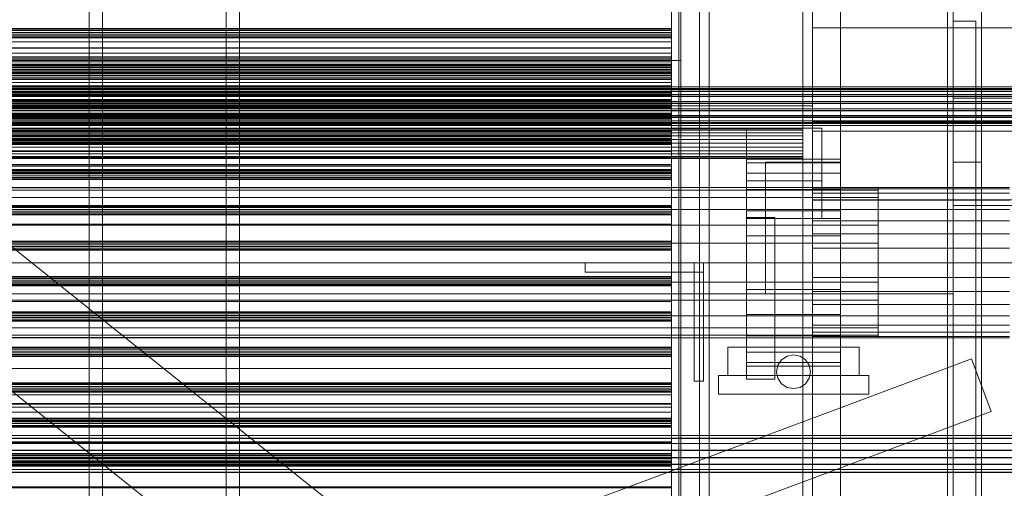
# Model space of a CAD drawing. Header units: millimetres. Extents: x -2233 to 65662, y -50530 to 6847.
# Tile 191 of 256: x 903 to 1427, y -34753 to -34504. Entities that reach past the tile are written whole.
import ezdxf

# ---------------------------------------------------------------- set-up
doc = ezdxf.new("R2010")
doc.units = ezdxf.units.MM
for name, color, linetype, lineweight in [('COTAS_O', 1, 'Continuous', 0), ('frontal_C01', 7, 'Continuous', 0), ('frontal_C03', 7, 'Continuous', 0), ('frontal_secador', 7, 'Continuous', 0), ('frontal_tolva', 7, 'Continuous', 0)]:
    doc.layers.add(name, color=color, linetype=linetype, lineweight=lineweight)
doc.dimstyles.new('R19_100', dxfattribs={"dimtxt": 250, "dimasz": 150, "dimexe": 150, "dimexo": 80, "dimgap": 100, "dimtad": 1, "dimtih": 1, "dimtoh": 1, "dimdsep": 46, "dimcen": 0.09, "dimadec": 0, "dimazin": 0, "dimtfac": 1, "dimtdec": 4, "dimtofl": 0, "dimtmove": 0, "dimatfit": 3, "dimfxl": 1, "dimtolj": 1, "dimtzin": 0, "dimarcsym": 0})

# ---------------------------------------------------------------- blocks, each defined once
blk = doc.blocks.new('DIM_R32_43')
at = {"layer": 'COTAS_O'}
for p, q in [((-650, -34200), (-500, -34155)), ((650, -34200), (500, -34155)), ((-650, -34900), (-650, -34200)), ((-650, -34200), (650, -34200)), ((-650, -34200), (-500, -34245)), ((650, -34200), (500, -34245)), ((650, -34900), (650, -34200))]:
    blk.add_line(p, q, dxfattribs=at)
blk.add_text('1300 O', height=250, dxfattribs=at).set_placement((0, -34100))

msp = doc.modelspace()

# ---------------------------------------------------------------- linework, layer by layer
at = {"layer": 'frontal_C01'}
for p, q in [((940, -35975), (940, -33818.588)), ((947, -35975), (947, -33818.588)), ((1013, -35975), (1013, -33818.588)), ((1020, -35975), (1020, -33818.588))]:
    msp.add_line(p, q, dxfattribs=at)
at = {"layer": 'frontal_C03'}
for p, q in [((1250, -35045.965), (1250, -32465.157)), ((1254, -32465.157), (1254, -35045.965)), ((1250, -32565.332), (1250, -35146.139)), ((1254, -35146.139), (1254, -32565.332)), ((1415, -35988), (1415, -33145.961)), ((1415, -35988), (1415, -33824.561)), ((1250, -34508.982), (-1250, -34508.982)), ((1250, -34509.368), (-1250, -34509.368)), ((1250, -34510.034), (-1250, -34510.034)), ((-1250, -34510.967), (1250, -34510.967)), ((1250, -34511.908), (-1250, -34511.908)), ((1250, -34512.841), (-1250, -34512.841)), ((1250, -34510.034), (1250, -34508.982)), ((1250, -34508.982), (1250, -34509.368)), ((1250, -34509.368), (1250, -34510.967)), ((1250, -34511.908), (1250, -34510.034)), ((1250, -34510.967), (1250, -34512.841)), ((1250, -34513.507), (1250, -34511.908)), ((1250, -34512.841), (1250, -34513.893)), ((1250, -34513.507), (-1250, -34513.507)), ((1250, -34513.893), (-1250, -34513.893)), ((1250, -34513.893), (1250, -34513.507)), ((1250, -34519.214), (-1250, -34519.214)), ((1250, -34519.299), (-1250, -34519.299)), ((1250, -34523.912), (1250, -34519.214)), ((1250, -34519.214), (1250, -34519.299)), ((1250, -34519.299), (1250, -34524.157)), ((1250, -34523.912), (-1250, -34523.912)), ((1250, -34524.157), (-1250, -34524.157)), ((1250, -34525.17), (-1250, -34525.17)), ((1250, -34525.237), (-1250, -34525.237)), ((1250, -34527.816), (-1250, -34527.816)), ((1250, -34528.202), (-1250, -34528.202)), ((1250, -34528.84), (-1250, -34528.84)), ((1250, -34528.868), (-1250, -34528.868)), ((1250, -34532.68), (1250, -34523.912)), ((1250, -34524.157), (1250, -34533.046)), ((1250, -34528.84), (1250, -34525.17)), ((1250, -34525.17), (1250, -34525.237)), ((1250, -34525.237), (1250, -34529.032)), ((1250, -34528.868), (1250, -34527.816)), ((1250, -34527.816), (1250, -34528.202)), ((1250, -34528.202), (1250, -34529.801)), ((1250, -34535.69), (1250, -34528.84)), ((1250, -34530.742), (1250, -34528.868)), ((1250, -34529.032), (-1250, -34529.032)), ((-1250, -34529.801), (1250, -34529.801)), ((1250, -34530.742), (-1250, -34530.742)), ((1250, -34531.675), (-1250, -34531.675)), ((1250, -34532.34), (-1250, -34532.34)), ((1250, -34532.68), (-1250, -34532.68)), ((1250, -34532.727), (-1250, -34532.727)), ((1250, -34533.046), (-1250, -34533.046)), ((1250, -34529.032), (1250, -34535.976)), ((1250, -34529.801), (1250, -34531.675)), ((1250, -34532.34), (1250, -34530.742)), ((1250, -34531.675), (1250, -34532.727)), ((1250, -34532.727), (1250, -34532.34)), ((1250, -34544.182), (1250, -34532.68)), ((1250, -34533.046), (1250, -34544.614)), ((1250, -34535.69), (-1250, -34535.69)), ((1250, -34535.976), (-1250, -34535.976)), ((1250, -34544.676), (1250, -34535.69)), ((1250, -34535.976), (1250, -34545.014)), ((1496, -34539.901), (-1496, -34539.901)), ((1496, -34539.928), (-1496, -34539.928)), ((1496, -34540.82), (-1496, -34540.82)), ((1496, -34540.847), (-1496, -34540.847)), ((1496, -34541.37), (-1496, -34541.37)), ((1496, -34541.446), (-1496, -34541.446)), ((1496, -34542.288), (-1496, -34542.288)), ((1496, -34542.365), (-1496, -34542.365)), ((1496, -34544.109), (-1496, -34544.109)), ((1496, -34544.224), (-1496, -34544.224)), ((1250, -34544.182), (-1250, -34544.182)), ((-1250, -34544.614), (1250, -34544.614)), ((1250, -34544.676), (-1250, -34544.676)), ((1250, -34556.668), (1250, -34544.182)), ((1250, -34544.614), (1250, -34557.099)), ((1250, -34554.431), (1250, -34544.676)), ((1496, -34545.028), (-1496, -34545.028)), ((1496, -34545.142), (-1496, -34545.142)), ((1496, -34547.704), (-1496, -34547.704)), ((-1496, -34547.839), (1496, -34547.839)), ((1496, -34548.623), (-1496, -34548.623)), ((-1496, -34548.757), (1496, -34548.757)), ((-1250, -34545.014), (1250, -34545.014)), ((1250, -34546.65), (-1250, -34546.65)), ((1250, -34547.036), (-1250, -34547.036)), ((1250, -34547.702), (-1250, -34547.702)), ((-1250, -34548.634), (1250, -34548.634)), ((1250, -34549.576), (-1250, -34549.576)), ((1250, -34545.014), (1250, -34554.768)), ((1250, -34547.702), (1250, -34546.65)), ((1250, -34546.65), (1250, -34547.036)), ((1250, -34547.036), (1250, -34548.634)), ((1250, -34549.576), (1250, -34547.702)), ((1250, -34548.634), (1250, -34550.508)), ((1250, -34551.174), (1250, -34549.576)), ((1496, -34551.606), (-1496, -34551.606)), ((1496, -34551.741), (-1496, -34551.741)), ((1496, -34552.524), (-1496, -34552.524)), ((1496, -34552.659), (-1496, -34552.659)), ((1496, -34555.221), (-1496, -34555.221)), ((1250, -34550.508), (-1250, -34550.508)), ((1250, -34551.174), (-1250, -34551.174)), ((1250, -34551.561), (-1250, -34551.561)), ((1250, -34554.431), (-1250, -34554.431)), ((1250, -34554.768), (-1250, -34554.768)), ((1250, -34550.508), (1250, -34551.561)), ((1250, -34551.561), (1250, -34551.174)), ((1250, -34563.468), (1250, -34554.431)), ((1250, -34554.768), (1250, -34563.754)), ((1496, -34555.335), (-1496, -34555.335)), ((1496, -34556.139), (-1496, -34556.139)), ((1496, -34556.254), (-1496, -34556.254)), ((1496, -34557.999), (-1496, -34557.999)), ((1496, -34558.075), (-1496, -34558.075)), ((1496, -34558.917), (-1496, -34558.917)), ((1496, -34558.994), (-1496, -34558.994)), ((1496, -34559.516), (-1496, -34559.516)), ((1496, -34559.543), (-1496, -34559.543)), ((1496, -34560.435), (-1496, -34560.435)), ((1496, -34560.462), (-1496, -34560.462)), ((1250, -34556.668), (-1250, -34556.668)), ((1250, -34557.099), (-1250, -34557.099)), ((1250, -34568.236), (1250, -34556.668)), ((1250, -34557.099), (1250, -34568.602)), ((1250, -34563.468), (-1250, -34563.468)), ((1250, -34563.754), (-1250, -34563.754)), ((1250, -34565.484), (-1250, -34565.484)), ((1250, -34570.413), (1250, -34563.468)), ((1250, -34563.754), (1250, -34570.604)), ((1250, -34566.536), (1250, -34565.484)), ((1250, -34565.484), (1250, -34565.87)), ((1250, -34565.87), (-1250, -34565.87)), ((1250, -34566.536), (-1250, -34566.536)), ((-1250, -34567.468), (1250, -34567.468)), ((1250, -34568.236), (-1250, -34568.236)), ((1250, -34568.41), (-1250, -34568.41)), ((1250, -34568.602), (-1250, -34568.602)), ((1250, -34569.342), (-1250, -34569.342)), ((1250, -34570.008), (-1250, -34570.008)), ((1250, -34570.394), (-1250, -34570.394)), ((1250, -34570.413), (-1250, -34570.413)), ((1250, -34570.604), (-1250, -34570.604)), ((1250, -34565.87), (1250, -34567.468)), ((1250, -34568.41), (1250, -34566.536)), ((1250, -34567.468), (1250, -34569.342)), ((1250, -34577.125), (1250, -34568.236)), ((1250, -34570.008), (1250, -34568.41)), ((1250, -34568.602), (1250, -34577.37)), ((1250, -34569.342), (1250, -34570.394)), ((1250, -34570.394), (1250, -34570.008)), ((1250, -34574.208), (1250, -34570.413)), ((1250, -34570.604), (1250, -34574.275)), ((1250, -34574.208), (-1250, -34574.208)), ((1250, -34574.275), (-1250, -34574.275)), ((1250, -34574.275), (1250, -34574.208)), ((1250, -34577.125), (-1250, -34577.125)), ((1250, -34577.37), (-1250, -34577.37)), ((1250, -34581.982), (1250, -34577.125)), ((1250, -34577.37), (1250, -34582.068)), ((1250, -34581.982), (-1250, -34581.982)), ((1250, -34582.068), (-1250, -34582.068)), ((1250, -34584.318), (-1250, -34584.318)), ((1250, -34584.704), (-1250, -34584.704)), ((1250, -34585.37), (-1250, -34585.37)), ((-1250, -34586.302), (1250, -34586.302)), ((1250, -34582.068), (1250, -34581.982)), ((1250, -34585.37), (1250, -34584.318)), ((1250, -34584.318), (1250, -34584.704)), ((1250, -34584.704), (1250, -34586.302)), ((1250, -34587.244), (1250, -34585.37)), ((1250, -34586.302), (1250, -34588.176)), ((1250, -34587.244), (-1250, -34587.244)), ((1250, -34588.176), (-1250, -34588.176)), ((1250, -34588.842), (-1250, -34588.842)), ((1250, -34589.228), (-1250, -34589.228)), ((1250, -34588.842), (1250, -34587.244)), ((1250, -34588.176), (1250, -34589.228)), ((1250, -34589.228), (1250, -34588.842)), ((1250, -34603.152), (-1250, -34603.152)), ((1250, -34603.538), (-1250, -34603.538)), ((1250, -34604.204), (-1250, -34604.204)), ((-1250, -34605.136), (1250, -34605.136)), ((1250, -34606.078), (-1250, -34606.078)), ((1250, -34607.01), (-1250, -34607.01)), ((1250, -34604.204), (1250, -34603.152)), ((1250, -34603.152), (1250, -34603.538)), ((1250, -34603.538), (1250, -34605.136)), ((1250, -34606.078), (1250, -34604.204)), ((1250, -34605.136), (1250, -34607.01)), ((1250, -34607.676), (1250, -34606.078)), ((1250, -34607.01), (1250, -34608.062)), ((1250, -34607.676), (-1250, -34607.676)), ((1250, -34608.062), (-1250, -34608.062)), ((1250, -34608.062), (1250, -34607.676)), ((1250, -34621.986), (-1250, -34621.986)), ((1250, -34622.372), (-1250, -34622.372)), ((1250, -34623.038), (-1250, -34623.038)), ((1250, -34623.038), (1250, -34621.986)), ((1250, -34621.986), (1250, -34622.372)), ((1250, -34622.372), (1250, -34623.97)), ((1250, -34624.912), (1250, -34623.038)), ((-1250, -34623.97), (1250, -34623.97)), ((1250, -34624.912), (-1250, -34624.912)), ((1250, -34625.844), (-1250, -34625.844)), ((1250, -34626.51), (-1250, -34626.51)), ((1250, -34626.896), (-1250, -34626.896)), ((1250, -34623.97), (1250, -34625.844)), ((1250, -34626.51), (1250, -34624.912)), ((1250, -34625.844), (1250, -34626.896)), ((1250, -34626.896), (1250, -34626.51)), ((1415, -34633.661), (1485, -34633.661)), ((1415, -35988), (1415, -34633.661)), ((1250, -34640.819), (-1250, -34640.819)), ((1250, -34641.206), (-1250, -34641.206)), ((1250, -34641.872), (-1250, -34641.872)), ((-1250, -34642.804), (1250, -34642.804)), ((1250, -34643.746), (-1250, -34643.746)), ((1250, -34641.872), (1250, -34640.819)), ((1250, -34640.819), (1250, -34641.206)), ((1250, -34641.206), (1250, -34642.804)), ((1250, -34643.746), (1250, -34641.872)), ((1250, -34642.804), (1250, -34644.678)), ((1250, -34645.344), (1250, -34643.746)), ((1250, -34644.678), (-1250, -34644.678)), ((1250, -34645.344), (-1250, -34645.344)), ((1250, -34645.73), (-1250, -34645.73)), ((1250, -34644.678), (1250, -34645.73)), ((1250, -34645.73), (1250, -34645.344)), ((1250, -34659.653), (-1250, -34659.653)), ((1250, -34660.04), (-1250, -34660.04)), ((1250, -34660.705), (1250, -34659.653)), ((1250, -34659.653), (1250, -34660.04)), ((1250, -34660.04), (1250, -34661.638)), ((1250, -34660.705), (-1250, -34660.705)), ((-1250, -34661.638), (1250, -34661.638)), ((1250, -34662.579), (-1250, -34662.579)), ((1250, -34663.512), (-1250, -34663.512)), ((1250, -34664.178), (-1250, -34664.178)), ((1250, -34664.564), (-1250, -34664.564)), ((1250, -34662.579), (1250, -34660.705)), ((1250, -34661.638), (1250, -34663.512)), ((1250, -34664.178), (1250, -34662.579)), ((1250, -34663.512), (1250, -34664.564)), ((1250, -34664.564), (1250, -34664.178)), ((1250, -34678.487), (-1250, -34678.487)), ((1250, -34678.873), (-1250, -34678.873)), ((1250, -34679.539), (-1250, -34679.539)), ((-1250, -34680.472), (1250, -34680.472)), ((1250, -34679.539), (1250, -34678.487)), ((1250, -34678.487), (1250, -34678.873)), ((1250, -34678.873), (1250, -34680.472)), ((1250, -34681.413), (1250, -34679.539)), ((1250, -34680.472), (1250, -34682.346)), ((-1420.241, -35740.004), (1409.759, -34684.606)), ((1250, -34681.413), (-1250, -34681.413)), ((1250, -34682.346), (-1250, -34682.346)), ((1250, -34683.012), (-1250, -34683.012)), ((1250, -34683.398), (-1250, -34683.398)), ((1250, -34683.012), (1250, -34681.413)), ((1250, -34682.346), (1250, -34683.398)), ((1250, -34683.398), (1250, -34683.012)), ((1420.241, -34712.715), (1409.759, -34684.606)), ((1250, -34697.321), (-1250, -34697.321)), ((1250, -34697.707), (-1250, -34697.707)), ((1250, -34698.373), (-1250, -34698.373)), ((-1250, -34699.306), (1250, -34699.306)), ((1250, -34700.247), (-1250, -34700.247)), ((1250, -34701.18), (-1250, -34701.18)), ((1250, -34701.845), (-1250, -34701.845)), ((1250, -34698.373), (1250, -34697.321)), ((1250, -34697.321), (1250, -34697.707)), ((1250, -34697.707), (1250, -34699.306)), ((1250, -34700.247), (1250, -34698.373)), ((1250, -34699.306), (1250, -34701.18)), ((1250, -34701.845), (1250, -34700.247)), ((1250, -34701.18), (1250, -34702.232)), ((1250, -34702.232), (1250, -34701.845)), ((1250, -34702.232), (-1250, -34702.232)), ((1250, -34703.786), (-1250, -34703.786)), ((1250, -34703.871), (-1250, -34703.871)), ((1250, -34708.484), (1250, -34703.786)), ((1250, -34703.786), (1250, -34703.871)), ((1250, -34703.871), (1250, -34708.729)), ((1250, -34708.484), (-1250, -34708.484)), ((1250, -34708.729), (-1250, -34708.729)), ((1250, -34717.252), (1250, -34708.484)), ((1250, -34708.729), (1250, -34717.618)), ((-1409.759, -35768.113), (1420.241, -34712.715)), ((1250, -34716.155), (-1250, -34716.155)), ((1250, -34716.541), (-1250, -34716.541)), ((1250, -34717.207), (-1250, -34717.207)), ((1250, -34717.252), (-1250, -34717.252)), ((1250, -34717.618), (-1250, -34717.618)), ((1250, -34717.207), (1250, -34716.155)), ((1250, -34716.155), (1250, -34716.541)), ((1250, -34716.541), (1250, -34718.139)), ((1250, -34719.081), (1250, -34717.207)), ((1250, -34728.754), (1250, -34717.252)), ((1250, -34717.618), (1250, -34729.186)), ((-1250, -34718.139), (1250, -34718.139)), ((1250, -34719.081), (-1250, -34719.081)), ((1250, -34720.013), (-1250, -34720.013)), ((1250, -34720.679), (-1250, -34720.679)), ((1250, -34721.065), (-1250, -34721.065)), ((1250, -34718.139), (1250, -34720.013)), ((1250, -34720.679), (1250, -34719.081)), ((1250, -34720.013), (1250, -34721.065)), ((1250, -34721.065), (1250, -34720.679)), ((1496, -34725.392), (-1496, -34725.392)), ((1496, -34725.419), (-1496, -34725.419)), ((1496, -34726.86), (-1496, -34726.86)), ((1496, -34726.937), (-1496, -34726.937)), ((1496, -34729.6), (-1496, -34729.6)), ((1496, -34729.715), (-1496, -34729.715)), ((1496, -34733.195), (-1496, -34733.195)), ((-1496, -34733.33), (1496, -34733.33)), ((1250, -34728.754), (-1250, -34728.754)), ((-1250, -34729.186), (1250, -34729.186)), ((1250, -34741.24), (1250, -34728.754)), ((1250, -34729.186), (1250, -34741.672)), ((1496, -34737.096), (-1496, -34737.096)), ((1496, -34737.231), (-1496, -34737.231)), ((1250, -34734.989), (-1250, -34734.989)), ((1250, -34735.375), (-1250, -34735.375)), ((1250, -34736.041), (-1250, -34736.041)), ((-1250, -34736.973), (1250, -34736.973)), ((1250, -34737.915), (-1250, -34737.915)), ((1250, -34736.041), (1250, -34734.989)), ((1250, -34734.989), (1250, -34735.375)), ((1250, -34735.375), (1250, -34736.973)), ((1250, -34737.915), (1250, -34736.041)), ((1250, -34736.973), (1250, -34738.847)), ((1250, -34739.513), (1250, -34737.915)), ((1496, -34740.711), (-1496, -34740.711)), ((1496, -34740.826), (-1496, -34740.826)), ((1496, -34743.489), (-1496, -34743.489)), ((1496, -34743.566), (-1496, -34743.566)), ((1250, -34738.847), (-1250, -34738.847)), ((1250, -34739.513), (-1250, -34739.513)), ((1250, -34739.899), (-1250, -34739.899)), ((1250, -34741.24), (-1250, -34741.24)), ((1250, -34741.672), (-1250, -34741.672)), ((1250, -34738.847), (1250, -34739.899)), ((1250, -34739.899), (1250, -34739.513)), ((1250, -34752.808), (1250, -34741.24)), ((1250, -34741.672), (1250, -34753.174)), ((1496, -34745.007), (-1496, -34745.007)), ((1496, -34745.034), (-1496, -34745.034)), ((1250, -34752.808), (-1250, -34752.808)), ((1250, -34753.174), (-1250, -34753.174)), ((1250, -34761.697), (1250, -34752.808)), ((1250, -34753.174), (1250, -34761.942))]:
    msp.add_line(p, q, dxfattribs=at)
at = {"layer": 'frontal_secador'}
for p, q in [((1340, -36000), (1340, -33000)), ((1400, -36000), (1400, -33000)), ((1265, -35980), (1265, -33075)), ((1270, -35980), (1270, -33075)), ((1320, -35980), (1320, -33075)), ((1325, -36000), (1325, -33075)), ((1325, -34600), (1325, -33075)), ((1325, -35980), (1325, -33075)), ((1397, -35940), (1397, -33075)), ((1400, -36000), (1400, -33075)), ((1400, -34600), (1400, -33075)), ((1400, -35940), (1400, -33075)), ((1400, -34650), (1400, -33075)), ((1400, -36000), (1400, -33250)), ((1250, -34516), (1250, -34276)), ((1250, -34522), (1250, -34282)), ((1250, -34286), (1250, -34526)), ((1255, -34526), (1255, -34286)), ((1250, -34526), (1250, -34457)), ((1255, -34457), (1255, -34526)), ((1250, -34807), (1250, -34497)), ((1250, -34497), (1250, -34566)), ((1255, -34497), (1255, -34807)), ((1255, -34566), (1255, -34497)), ((1325, -34508.5), (1325, -34503.5)), ((1400, -34505), (1412, -34505)), ((1400, -34540), (1400, -34505)), ((1412, -34540), (1412, -34505)), ((1325, -34508.5), (2125, -34508.5)), ((1325, -34558.5), (1325, -34508.5)), ((-1250, -34516), (1250, -34516)), ((1250, -34516), (1250, -34522)), ((-1250, -34522), (1250, -34522)), ((1250, -34522), (1250, -34526)), ((1250, -34526.659), (1250, -34522)), ((1250, -34522), (1250, -34525)), ((-1250, -34525), (1250, -34525)), ((1250, -34526), (-1250, -34526)), ((-1250, -34526.659), (1250, -34526.659)), ((1250, -34525), (1250, -34529.659)), ((1250, -34526), (1255, -34526)), ((1250, -34526.659), (1250, -34529.659)), ((1250, -34531), (1250, -34526.659)), ((1250, -34529.659), (-1250, -34529.659)), ((-1250, -34531), (1250, -34531)), ((1250, -34534), (-1250, -34534)), ((1250, -34529.659), (1250, -34534)), ((1250, -34531), (1250, -34534)), ((1250, -34534.728), (1250, -34531)), ((1250, -34534), (1250, -34537.728)), ((-1250, -34534.728), (1250, -34534.728)), ((-1250, -34537.588), (1250, -34537.588)), ((1250, -34537.611), (-1250, -34537.611)), ((1250, -34537.728), (-1250, -34537.728)), ((-1250, -34539.387), (1250, -34539.387)), ((1250, -34534.728), (1250, -34537.728)), ((1250, -34537.588), (1250, -34534.728)), ((1250, -34537.588), (1250, -34540.588)), ((1250, -34539.387), (1250, -34537.588)), ((1250, -34539.918), (1250, -34537.611)), ((1250, -34537.728), (1250, -34540.588)), ((1250, -34539.387), (1250, -34542.387)), ((1250, -34540), (1250, -34539.387)), ((1250, -34539.918), (-1250, -34539.918)), ((-1250, -34540), (1250, -34540)), ((1250, -34540.588), (-1250, -34540.588)), ((1250, -34542.387), (-1250, -34542.387)), ((1250, -34543), (-1250, -34543)), ((-1250, -34543.65), (1250, -34543.65)), ((1250, -34544), (-1250, -34544)), ((1250, -34543.65), (1250, -34539.918)), ((1250, -34540), (1250, -34543)), ((1250, -34540.588), (1250, -34542.387)), ((1250, -34542.387), (1250, -34543)), ((1250, -34547.382), (1250, -34543.65)), ((1250, -34556), (1250, -34544)), ((1250, -34544), (1250, -34548)), ((1400, -34540), (2200, -34540)), ((1400, -34546), (1400, -34540)), ((1400, -34540), (1412, -34540)), ((1400, -35140), (1400, -34540)), ((1412, -35140), (1412, -34540)), ((1250, -34547.382), (-1250, -34547.382)), ((-1250, -34548), (1250, -34548)), ((1250, -34549.689), (-1250, -34549.689)), ((1250, -34547.382), (1250, -34549.689)), ((1250, -34548), (1250, -34560)), ((1400, -34546), (2200, -34546)), ((1400, -35134), (1400, -34546)), ((-1250, -34550), (1250, -34550)), ((1250, -34554), (-1250, -34554)), ((1250, -34554.545), (-1250, -34554.545)), ((-1250, -34555), (1250, -34555)), ((1250, -34555), (1250, -34550)), ((1250, -34550), (1255, -34550)), ((1250, -35200), (1250, -34550)), ((1250, -34556.709), (1250, -34554)), ((1250, -34554.545), (1250, -34554)), ((1250, -34556.144), (1250, -34554.545)), ((1250, -34645), (1250, -34555)), ((1255, -35200), (1255, -34550)), ((1255, -34550), (1320, -34550)), ((1320, -34550), (1325, -34550)), ((1320, -35200), (1320, -34550)), ((1325, -35200), (1325, -34550)), ((1250, -34556), (-1250, -34556)), ((1250, -34556.144), (-1250, -34556.144)), ((1250, -34556.709), (-1250, -34556.709)), ((1250, -34558.686), (-1250, -34558.686)), ((1250, -34560), (-1250, -34560)), ((1250, -34866), (1250, -34556)), ((1250, -34556), (1250, -34562)), ((1250, -34556), (1250, -34560)), ((1250, -34558.686), (1250, -34556.144)), ((1250, -34564.651), (1250, -34556.709)), ((1250, -34562), (1250, -34558.686)), ((1325, -34558.5), (2125, -34558.5)), ((1325, -34563.5), (1325, -34558.5)), ((1320, -34562), (-1320, -34562)), ((1320, -34562.273), (-1320, -34562.273)), ((1320, -34563.072), (-1320, -34563.072)), ((1320, -34564.343), (-1320, -34564.343)), ((1250, -34562), (-1250, -34562)), ((1250, -34564.651), (-1250, -34564.651)), ((1250, -34565.859), (1250, -34562)), ((1250, -34872), (1250, -34562)), ((1250, -34562), (1250, -34566)), ((1250, -34577.285), (1250, -34564.651)), ((1290, -34562), (1330, -34562)), ((1290, -34590), (1290, -34562)), ((1320, -34562.273), (1320, -34562)), ((1320, -34563.072), (1320, -34562.273)), ((1320, -34564.343), (1320, -34563.072)), ((1320, -34566), (1320, -34564.343)), ((1325, -34563.5), (2125, -34563.5)), ((1330, -34590), (1330, -34562)), ((1320, -34566), (-1320, -34566)), ((1320, -34567.929), (-1320, -34567.929)), ((-1320, -34570), (1320, -34570)), ((1250, -34565.859), (-1250, -34565.859)), ((-1250, -34566), (1250, -34566)), ((-1250, -34570), (1250, -34570)), ((1250, -34570), (1250, -34565.859)), ((1250, -34566), (1250, -34876)), ((1255, -34566), (1250, -34566)), ((1250, -34574.141), (1250, -34570)), ((1255, -34876), (1255, -34566)), ((1320, -34567.929), (1320, -34566)), ((1320, -34570), (1320, -34567.929)), ((1320, -34572.071), (1320, -34570)), ((1320, -34572.071), (-1320, -34572.071)), ((1320, -34574), (-1320, -34574)), ((1320, -34575.657), (-1320, -34575.657)), ((1250, -34574.141), (-1250, -34574.141)), ((1250, -34574.141), (1250, -34578)), ((1320, -34572.071), (1320, -34574)), ((1320, -34574), (1320, -34575.657)), ((1320, -34575.657), (1320, -34576.928)), ((1320, -34576.928), (-1320, -34576.928)), ((1320, -34577.727), (-1320, -34577.727)), ((1320, -34578), (-1320, -34578)), ((1250, -34577.285), (-1250, -34577.285)), ((1250, -34578), (-1250, -34578)), ((1250, -34581.314), (-1250, -34581.314)), ((1250, -34593.75), (1250, -34577.285)), ((1250, -34578), (1250, -34581.314)), ((1250, -34581.314), (1250, -34583.856)), ((1290, -34580.374), (1290, -34578.5)), ((1340, -34578.5), (1290, -34578.5)), ((1290, -34585.869), (1290, -34580.374)), ((1340, -34580.374), (1290, -34580.374)), ((1300, -34580), (1340, -34580)), ((1300, -34610), (1300, -34580)), ((1320, -34576.928), (1320, -34577.727)), ((1320, -34577.727), (1320, -34578)), ((1340, -34580.374), (1340, -34578.5)), ((1340, -34610), (1340, -34580)), ((1340, -34585.869), (1340, -34580.374)), ((1400, -34580), (1415, -34580)), ((1400, -34600), (1400, -34580)), ((1415, -34600), (1415, -34580)), ((1250, -34583.856), (-1250, -34583.856)), ((1250, -34585.455), (-1250, -34585.455)), ((1250, -34586), (-1250, -34586)), ((1250, -34583.856), (1250, -34585.455)), ((1250, -34585.455), (1250, -34586)), ((1290, -34594.609), (1290, -34585.869)), ((1340, -34585.869), (1290, -34585.869)), ((1340, -34594.609), (1340, -34585.869)), ((1290, -34590), (1330, -34590)), ((1290, -34610), (1290, -34590)), ((1330, -34610), (1330, -34590)), ((1360, -34593.5), (-1360, -34593.5)), ((1360, -34594.863), (-1360, -34594.863)), ((1250, -34593.75), (-1250, -34593.75)), ((1250, -34612.924), (1250, -34593.75)), ((1290, -34606), (1290, -34594.609)), ((1340, -34594.609), (1290, -34594.609)), ((1325, -34594.269), (1325, -34593.5)), ((1430, -34593.5), (1325, -34593.5)), ((1325, -34596.545), (1325, -34594.269)), ((1430, -34594.269), (1325, -34594.269)), ((1325, -34600.241), (1325, -34596.545)), ((1430, -34596.545), (1325, -34596.545)), ((1340, -34606), (1340, -34594.609)), ((1360, -34594.863), (1360, -34593.5)), ((1360, -34598.859), (1360, -34594.863)), ((1360, -34598.859), (-1360, -34598.859)), ((1325, -34600), (1400, -34600)), ((1325, -34605.216), (1325, -34600.241)), ((1430, -34600.241), (1325, -34600.241)), ((1360, -34605.216), (1360, -34598.859)), ((1400, -34600), (1790, -34600)), ((1400, -34603), (1400, -34600)), ((1400, -34600), (1415, -34600)), ((1400, -34990), (1400, -34600)), ((1415, -34990), (1415, -34600)), ((1360, -34605.216), (-1360, -34605.216)), ((1290, -34619.265), (1290, -34606)), ((1340, -34606), (1290, -34606)), ((1325, -34611.277), (1325, -34605.216)), ((1430, -34605.216), (1325, -34605.216)), ((1340, -34619.265), (1340, -34606)), ((1360, -34613.5), (1360, -34605.216)), ((1400, -34603), (1790, -34603)), ((1400, -34987), (1400, -34603)), ((1290, -34609.5), (1305, -34609.5)), ((1290, -34695.5), (1290, -34609.5)), ((1290, -34610), (1330, -34610)), ((1300, -34610), (1340, -34610)), ((1300, -34650), (1300, -34610)), ((1305, -34695.5), (1305, -34609.5)), ((1325, -34618.193), (1325, -34611.277)), ((1430, -34611.277), (1325, -34611.277)), ((1340, -34650), (1340, -34610)), ((1360, -34613.5), (-1360, -34613.5)), ((1250, -34612.924), (-1250, -34612.924)), ((1250, -34633.5), (1250, -34612.924)), ((1360, -34623.147), (1360, -34613.5)), ((1360, -34623.147), (-1360, -34623.147)), ((1290, -34633.5), (1290, -34619.265)), ((1340, -34619.265), (1290, -34619.265)), ((1325, -34625.696), (1325, -34618.193)), ((1430, -34618.193), (1325, -34618.193)), ((1340, -34633.5), (1340, -34619.265)), ((1360, -34633.5), (1360, -34623.147)), ((1325, -34633.5), (1325, -34625.696)), ((1430, -34625.696), (1325, -34625.696)), ((-1360, -34633.5), (1360, -34633.5)), ((-1250, -34633.5), (1250, -34633.5)), ((1204, -34633.5), (1267, -34633.5)), ((1204, -34638.5), (1204, -34633.5)), ((1250, -34654.076), (1250, -34633.5)), ((1262, -34633.5), (1267, -34633.5)), ((1262, -34696.5), (1262, -34633.5)), ((1267, -34696.5), (1267, -34633.5)), ((1267, -34638.5), (1267, -34633.5)), ((1290, -34633.5), (1290, -34647.735)), ((1290, -34633.5), (1340, -34633.5)), ((1325, -34633.5), (1325, -34641.304)), ((1325, -34633.5), (1430, -34633.5)), ((1340, -34647.735), (1340, -34633.5)), ((1360, -34643.853), (1360, -34633.5)), ((1204, -34638.5), (1267, -34638.5)), ((1360, -34643.853), (-1360, -34643.853)), ((1325, -34641.304), (1325, -34648.807)), ((1430, -34641.304), (1325, -34641.304)), ((1360, -34643.853), (1360, -34653.5)), ((-1250, -34645), (1250, -34645)), ((1250, -34650), (1250, -34645)), ((1290, -34647.735), (1290, -34661)), ((1340, -34647.735), (1290, -34647.735)), ((1325, -34648.807), (1325, -34655.723)), ((1430, -34648.807), (1325, -34648.807)), ((1340, -34647.735), (1340, -34661)), ((-1400, -34650), (1400, -34650)), ((1360, -34653.5), (-1360, -34653.5)), ((-1250, -34650), (1250, -34650)), ((1250, -34654.076), (-1250, -34654.076)), ((1250, -34650), (1400, -34650)), ((1250, -35100), (1250, -34650)), ((1250, -34654.076), (1250, -34673.25)), ((1300, -34650), (1340, -34650)), ((1360, -34653.5), (1360, -34661.784)), ((1400, -35100), (1400, -34650)), ((1325, -34655.723), (1325, -34661.784)), ((1430, -34655.723), (1325, -34655.723)), ((1360, -34661.784), (-1360, -34661.784)), ((1290, -34661), (1290, -34672.391)), ((1340, -34661), (1290, -34661)), ((1325, -34661.784), (1325, -34666.759)), ((1430, -34661.784), (1325, -34661.784)), ((1340, -34661), (1340, -34672.391)), ((1360, -34661.784), (1360, -34668.141)), ((1360, -34668.141), (-1360, -34668.141)), ((1325, -34666.759), (1325, -34670.455)), ((1430, -34666.759), (1325, -34666.759)), ((1325, -34670.455), (1325, -34672.731)), ((1430, -34670.455), (1325, -34670.455)), ((1360, -34668.141), (1360, -34672.137)), ((1360, -34672.137), (-1360, -34672.137)), ((1360, -34673.5), (-1360, -34673.5)), ((1250, -34673.25), (-1250, -34673.25)), ((1250, -34673.25), (1250, -34689.715)), ((1290, -34672.391), (1290, -34681.131)), ((1340, -34672.391), (1290, -34672.391)), ((1325, -34672.731), (1325, -34673.5)), ((1430, -34672.731), (1325, -34672.731)), ((1430, -34673.5), (1325, -34673.5)), ((1340, -34672.391), (1340, -34681.131)), ((1360, -34672.137), (1360, -34673.5)), ((1280, -34678.5), (1350, -34678.5)), ((1280, -34693.5), (1280, -34678.5)), ((1350, -34693.5), (1350, -34678.5)), ((1290, -34681.131), (1290, -34686.626)), ((1340, -34681.131), (1290, -34681.131)), ((1306.685, -34688.056), (1308.636, -34685.136)), ((1308.636, -34685.136), (1311.556, -34683.185)), ((1311.556, -34683.185), (1315, -34682.5)), ((1315, -34682.5), (1318.444, -34683.185)), ((1318.444, -34683.185), (1321.364, -34685.136)), ((1321.364, -34685.136), (1323.315, -34688.056)), ((1340, -34681.131), (1340, -34686.626)), ((1250, -34689.715), (-1250, -34689.715)), ((1250, -34689.715), (1250, -34702.349)), ((1290, -34686.626), (1290, -34688.5)), ((1340, -34686.626), (1290, -34686.626)), ((1340, -34688.5), (1290, -34688.5)), ((1306, -34691.5), (1306.685, -34688.056)), ((1306.685, -34694.944), (1306, -34691.5)), ((1323.315, -34688.056), (1324, -34691.5)), ((1324, -34691.5), (1323.315, -34694.944)), ((1340, -34686.626), (1340, -34688.5)), ((1262, -34696.5), (1267, -34696.5)), ((1275, -34693.5), (1355, -34693.5)), ((1275, -34703.5), (1275, -34693.5)), ((1280, -34693.5), (1350, -34693.5)), ((1290, -34695.5), (1305, -34695.5)), ((1308.636, -34697.864), (1306.685, -34694.944)), ((1323.315, -34694.944), (1321.364, -34697.864)), ((1355, -34703.5), (1355, -34693.5)), ((1311.556, -34699.815), (1308.636, -34697.864)), ((1315, -34700.5), (1311.556, -34699.815)), ((1318.444, -34699.815), (1315, -34700.5)), ((1321.364, -34697.864), (1318.444, -34699.815)), ((1250, -34702.349), (-1250, -34702.349)), ((1250, -34702.349), (1250, -34710.291)), ((1275, -34703.5), (1355, -34703.5)), ((1250, -34710.291), (-1250, -34710.291)), ((1250, -34710.291), (1250, -34713)), ((1250, -34713), (-1250, -34713))]:
    msp.add_line(p, q, dxfattribs=at)
at = {"layer": 'frontal_tolva'}
for p, q in [((1763.733, -35316.567), (716.733, -34479.567)), ((1726.267, -35363.433), (679.267, -34526.433))]:
    msp.add_line(p, q, dxfattribs=at)

# ---------------------------------------------------------------- dimensions: what is measured, and where the dimension line sits
at = {"layer": 'COTAS_O'}
dim = msp.add_aligned_dim(p1=(-650, -34900), p2=(650, -34900), distance=700, text='<> O', dimstyle='R19_100', dxfattribs=at)
dim.commit()
dim.dimension.update_dxf_attribs({"geometry": 'DIM_R32_43', "text_midpoint": (0, -34200)})

doc.saveas('drawing.dxf')
